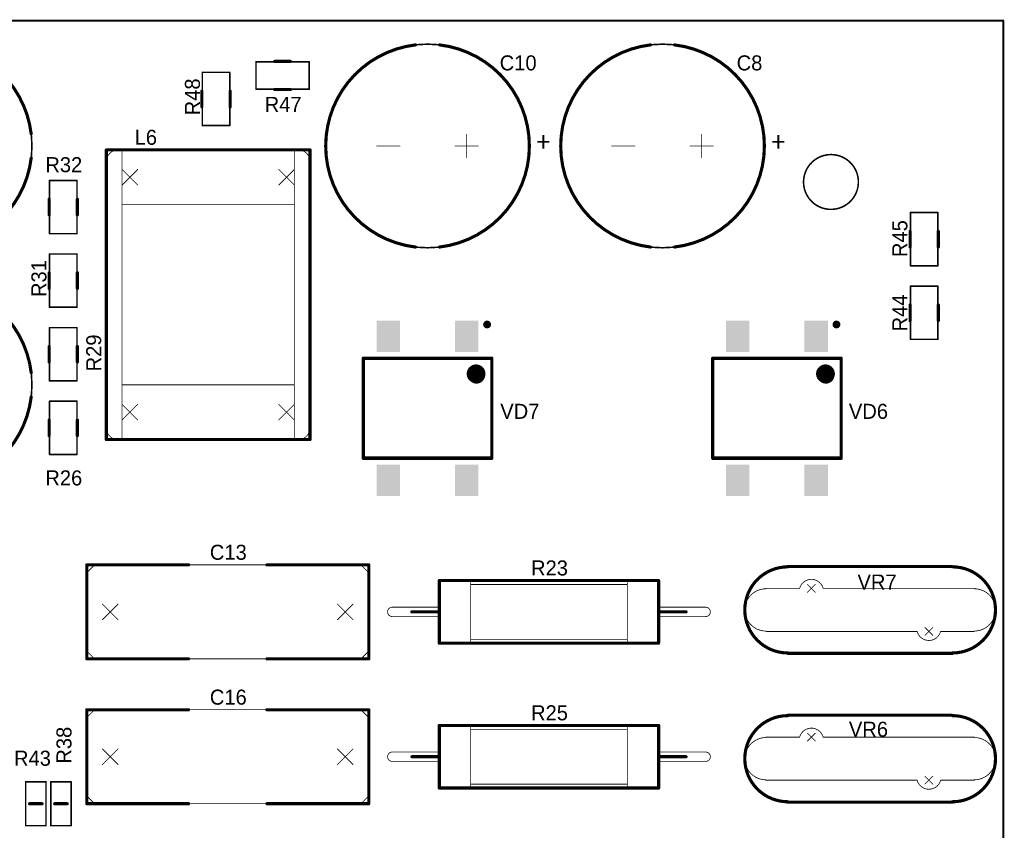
# Model space of a CAD drawing. Extents: x 155 to 301, y 140 to 255.
# Tile 17 of 17: x 238 to 301, y 203 to 255. Entities that reach past the tile are written whole.
import ezdxf

# ---------------------------------------------------------------- set-up
doc = ezdxf.new("R2010")
doc.units = 0
for name, color, linetype in [('Board', 3, 'CONTINUOUS'), ('Top_Assy', 10, 'CONTINUOUS'), ('Top_Assy_SMD', 27, 'CONTINUOUS'), ('Top_Attr', 23, 'CONTINUOUS'), ('Top_Attr_SMD', 25, 'CONTINUOUS'), ('Top_Silk', 6, 'CONTINUOUS')]:
    doc.layers.add(name, color=color, linetype=linetype)

# ---------------------------------------------------------------- blocks, each defined once
blk = doc.blocks.new('UNIT_DISC')
at = {"linetype": 'CONTINUOUS', "const_width": 0.5}
blk.add_lwpolyline([(0.25, 0, 1), (-0.25, 0, 1)], format="xyb", close=True, dxfattribs=at)
blk = doc.blocks.new('RESC3216X65N_5553')
at = {"layer": 'Top_Assy_SMD', "linetype": 'CONTINUOUS', "const_width": 0.1}
for points in [[(241.875, 235.4), (240.125, 235.4)], [(240.125, 235.4), (240.125, 232)], [(241.875, 232), (241.875, 235.4)], [(240.125, 232), (241.875, 232)]]:
    blk.add_lwpolyline(points, dxfattribs=at)
at = {"layer": 'Top_Silk', "linetype": 'CONTINUOUS', "const_width": 0.2}
for points in [[(240.1, 234.2), (240.1, 233.2)], [(241.9, 234.2), (241.9, 233.2)]]:
    blk.add_lwpolyline(points, dxfattribs=at)
at = {"layer": 'Top_Assy_SMD', "xscale": 0.1, "yscale": 0.1, "zscale": 0.1}
for p in [(240.125, 235.4), (240.125, 235.4), (241.875, 235.4), (241.875, 235.4), (240.125, 232), (240.125, 232), (241.875, 232), (241.875, 232)]:
    blk.add_blockref('UNIT_DISC', p, dxfattribs=at)
at = {"layer": 'Top_Silk', "xscale": 0.2, "yscale": 0.2, "zscale": 0.2}
for p in [(240.1, 234.2), (241.9, 234.2), (240.1, 233.2), (241.9, 233.2)]:
    blk.add_blockref('UNIT_DISC', p, dxfattribs=at)
blk = doc.blocks.new('R29')
blk.add_blockref('RESC3216X65N_5553', (0, 0))
at = {"layer": 'Top_Attr_SMD'}
blk.add_text('R29', height=0.96, rotation=90, dxfattribs=at).set_placement((243.425, 232.60625))
blk = doc.blocks.new('RESC1608X55N_6788')
at = {"layer": 'Top_Assy_SMD', "linetype": 'CONTINUOUS', "const_width": 0.1}
for points in [[(240.2, 206.4), (240.2, 203.6)], [(241.5, 206.4), (240.2, 206.4)], [(241.5, 203.6), (241.5, 206.4)], [(240.2, 203.6), (241.5, 203.6)]]:
    blk.add_lwpolyline(points, dxfattribs=at)
at = {"layer": 'Top_Silk', "linetype": 'CONTINUOUS', "const_width": 0.2}
blk.add_lwpolyline([(241.25, 205), (240.45, 205)], dxfattribs=at)
at = {"layer": 'Top_Assy_SMD', "xscale": 0.1, "yscale": 0.1, "zscale": 0.1}
for p in [(240.2, 206.4), (240.2, 206.4), (241.5, 206.4), (241.5, 206.4), (240.2, 203.6), (240.2, 203.6), (241.5, 203.6), (241.5, 203.6)]:
    blk.add_blockref('UNIT_DISC', p, dxfattribs=at)
at = {"layer": 'Top_Silk', "xscale": 0.2, "yscale": 0.2, "zscale": 0.2}
for p in [(240.45, 205), (241.25, 205)]:
    blk.add_blockref('UNIT_DISC', p, dxfattribs=at)
blk = doc.blocks.new('R38')
blk.add_blockref('RESC1608X55N_6788', (0, 0))
at = {"layer": 'Top_Attr_SMD'}
blk.add_text('R38', height=0.96, rotation=90, dxfattribs=at).set_placement((241.525, 207.55625))
blk = doc.blocks.new('RESC1608X55N_6832')
at = {"layer": 'Top_Assy_SMD', "linetype": 'CONTINUOUS', "const_width": 0.1}
for points in [[(238.6, 206.4), (238.6, 203.6)], [(239.9, 206.4), (238.6, 206.4)], [(239.9, 203.6), (239.9, 206.4)], [(238.6, 203.6), (239.9, 203.6)]]:
    blk.add_lwpolyline(points, dxfattribs=at)
at = {"layer": 'Top_Silk', "linetype": 'CONTINUOUS', "const_width": 0.2}
blk.add_lwpolyline([(238.85, 205), (239.65, 205)], dxfattribs=at)
at = {"layer": 'Top_Assy_SMD', "xscale": 0.1, "yscale": 0.1, "zscale": 0.1}
for p in [(238.6, 206.4), (238.6, 206.4), (239.9, 206.4), (239.9, 206.4), (238.6, 203.6), (238.6, 203.6), (239.9, 203.6), (239.9, 203.6)]:
    blk.add_blockref('UNIT_DISC', p, dxfattribs=at)
at = {"layer": 'Top_Silk', "xscale": 0.2, "yscale": 0.2, "zscale": 0.2}
for p in [(238.85, 205), (239.65, 205)]:
    blk.add_blockref('UNIT_DISC', p, dxfattribs=at)
blk = doc.blocks.new('R43')
blk.add_blockref('RESC1608X55N_6832', (0, 0))
at = {"layer": 'Top_Attr_SMD'}
blk.add_text('R43', height=0.96, dxfattribs=at).set_placement((237.85625, 207.425))
blk = doc.blocks.new('RESC3216X65N_6854')
at = {"layer": 'Top_Assy_SMD', "linetype": 'CONTINUOUS', "const_width": 0.1}
for points in [[(241.875, 230.7), (240.125, 230.7)], [(240.125, 230.7), (240.125, 227.3)], [(241.875, 227.3), (241.875, 230.7)], [(240.125, 227.3), (241.875, 227.3)]]:
    blk.add_lwpolyline(points, dxfattribs=at)
at = {"layer": 'Top_Silk', "linetype": 'CONTINUOUS', "const_width": 0.2}
for points in [[(240.1, 229.5), (240.1, 228.5)], [(241.9, 229.5), (241.9, 228.5)]]:
    blk.add_lwpolyline(points, dxfattribs=at)
at = {"layer": 'Top_Assy_SMD', "xscale": 0.1, "yscale": 0.1, "zscale": 0.1}
for p in [(240.125, 230.7), (240.125, 230.7), (241.875, 230.7), (241.875, 230.7), (240.125, 227.3), (240.125, 227.3), (241.875, 227.3), (241.875, 227.3)]:
    blk.add_blockref('UNIT_DISC', p, dxfattribs=at)
at = {"layer": 'Top_Silk', "xscale": 0.2, "yscale": 0.2, "zscale": 0.2}
for p in [(240.1, 229.5), (241.9, 229.5), (240.1, 228.5), (241.9, 228.5)]:
    blk.add_blockref('UNIT_DISC', p, dxfattribs=at)
blk = doc.blocks.new('R26')
blk.add_blockref('RESC3216X65N_6854', (0, 0))
at = {"layer": 'Top_Attr_SMD'}
blk.add_text('R26', height=0.96, dxfattribs=at).set_placement((239.85625, 225.325))
blk = doc.blocks.new('RESC3216X65N_6877')
at = {"layer": 'Top_Assy_SMD', "linetype": 'CONTINUOUS', "const_width": 0.1}
for points in [[(241.875, 240.1), (240.125, 240.1)], [(240.125, 240.1), (240.125, 236.7)], [(241.875, 236.7), (241.875, 240.1)], [(240.125, 236.7), (241.875, 236.7)]]:
    blk.add_lwpolyline(points, dxfattribs=at)
at = {"layer": 'Top_Silk', "linetype": 'CONTINUOUS', "const_width": 0.2}
for points in [[(240.1, 238.9), (240.1, 237.9)], [(241.9, 238.9), (241.9, 237.9)]]:
    blk.add_lwpolyline(points, dxfattribs=at)
at = {"layer": 'Top_Assy_SMD', "xscale": 0.1, "yscale": 0.1, "zscale": 0.1}
for p in [(240.125, 240.1), (240.125, 240.1), (241.875, 240.1), (241.875, 240.1), (240.125, 236.7), (240.125, 236.7), (241.875, 236.7), (241.875, 236.7)]:
    blk.add_blockref('UNIT_DISC', p, dxfattribs=at)
at = {"layer": 'Top_Silk', "xscale": 0.2, "yscale": 0.2, "zscale": 0.2}
for p in [(240.1, 238.9), (241.9, 238.9), (240.1, 237.9), (241.9, 237.9)]:
    blk.add_blockref('UNIT_DISC', p, dxfattribs=at)
blk = doc.blocks.new('R31')
blk.add_blockref('RESC3216X65N_6877', (0, 0))
at = {"layer": 'Top_Attr_SMD'}
blk.add_text('R31', height=0.96, rotation=90, dxfattribs=at).set_placement((239.925, 237.35625))
blk = doc.blocks.new('RESC3216X65N_6900')
at = {"layer": 'Top_Assy_SMD', "linetype": 'CONTINUOUS', "const_width": 0.1}
for points in [[(241.875, 244.8), (240.125, 244.8)], [(240.125, 244.8), (240.125, 241.4)], [(241.875, 241.4), (241.875, 244.8)], [(240.125, 241.4), (241.875, 241.4)]]:
    blk.add_lwpolyline(points, dxfattribs=at)
at = {"layer": 'Top_Silk', "linetype": 'CONTINUOUS', "const_width": 0.2}
for points in [[(240.1, 243.6), (240.1, 242.6)], [(241.9, 243.6), (241.9, 242.6)]]:
    blk.add_lwpolyline(points, dxfattribs=at)
at = {"layer": 'Top_Assy_SMD', "xscale": 0.1, "yscale": 0.1, "zscale": 0.1}
for p in [(240.125, 244.8), (240.125, 244.8), (241.875, 244.8), (241.875, 244.8), (240.125, 241.4), (240.125, 241.4), (241.875, 241.4), (241.875, 241.4)]:
    blk.add_blockref('UNIT_DISC', p, dxfattribs=at)
at = {"layer": 'Top_Silk', "xscale": 0.2, "yscale": 0.2, "zscale": 0.2}
for p in [(240.1, 243.6), (241.9, 243.6), (240.1, 242.6), (241.9, 242.6)]:
    blk.add_blockref('UNIT_DISC', p, dxfattribs=at)
blk = doc.blocks.new('R32')
blk.add_blockref('RESC3216X65N_6900', (0, 0))
at = {"layer": 'Top_Attr_SMD'}
blk.add_text('R32', height=0.96, dxfattribs=at).set_placement((239.85625, 245.325))
blk = doc.blocks.new('RESC3216X65N_6966')
at = {"layer": 'Top_Assy_SMD', "linetype": 'CONTINUOUS', "const_width": 0.1}
for points in [[(253.3, 252.375), (253.3, 250.625)], [(256.7, 252.375), (253.3, 252.375)], [(256.7, 250.625), (256.7, 252.375)], [(253.3, 250.625), (256.7, 250.625)]]:
    blk.add_lwpolyline(points, dxfattribs=at)
at = {"layer": 'Top_Silk', "linetype": 'CONTINUOUS', "const_width": 0.2}
for points in [[(254.5, 252.4), (255.5, 252.4)], [(254.5, 250.6), (255.5, 250.6)]]:
    blk.add_lwpolyline(points, dxfattribs=at)
at = {"layer": 'Top_Assy_SMD', "xscale": 0.1, "yscale": 0.1, "zscale": 0.1}
for p in [(253.3, 252.375), (253.3, 252.375), (256.7, 252.375), (256.7, 252.375), (253.3, 250.625), (253.3, 250.625), (256.7, 250.625), (256.7, 250.625)]:
    blk.add_blockref('UNIT_DISC', p, dxfattribs=at)
at = {"layer": 'Top_Silk', "xscale": 0.2, "yscale": 0.2, "zscale": 0.2}
for p in [(254.5, 252.4), (255.5, 252.4), (254.5, 250.6), (255.5, 250.6)]:
    blk.add_blockref('UNIT_DISC', p, dxfattribs=at)
blk = doc.blocks.new('R47')
blk.add_blockref('RESC3216X65N_6966', (0, 0))
at = {"layer": 'Top_Attr_SMD'}
blk.add_text('R47', height=0.96, dxfattribs=at).set_placement((253.85625, 249.175))
blk = doc.blocks.new('VAR_EPCOS_SIOV_S14K230_8207')
at = {"layer": 'Top_Assy', "linetype": 'CONTINUOUS', "const_width": 0.05}
for points in [[(289.50011, 218.74959, 0.7687144), (287.99989, 218.74959, 0.7687144)], [(285.85, 218.72523, 1), (285.85, 216.02477, 1)], [(299.15, 216.02477, 1), (299.15, 218.72523, 1)], [(295.49989, 216.00041, 0.7687144), (297.00011, 216.00041, 0.7687144)]]:
    blk.add_lwpolyline(points, format="xyb", dxfattribs=at)
for points in [[(285.85, 218.75), (288, 218.75)], [(289, 218.5), (288.5, 219)], [(288.5, 218.5), (289, 219)], [(289.5, 218.75), (299.15, 218.75)], [(296, 215.75), (296.5, 216.25)], [(296.5, 215.75), (296, 216.25)], [(295.5, 216), (285.85, 216)], [(297, 216), (299.15, 216)]]:
    blk.add_lwpolyline(points, dxfattribs=at)
at = {"layer": 'Top_Silk', "linetype": 'CONTINUOUS', "const_width": 0.2}
for points in [[(287.25, 220.12511, 1), (287.25, 214.62489, 1)], [(297.75, 214.62489, 1), (297.75, 220.12511, 1)]]:
    blk.add_lwpolyline(points, format="xyb", dxfattribs=at)
for points in [[(297.7, 220.15), (287.25, 220.15)], [(297.75, 214.6), (287.25, 214.6)]]:
    blk.add_lwpolyline(points, dxfattribs=at)
at = {"layer": 'Top_Assy', "xscale": 0.05, "yscale": 0.05, "zscale": 0.05}
for p in [(285.85, 218.75), (285.85, 218.72523), (287.99989, 218.74959), (288, 218.75), (288.5, 219), (289, 219), (289.5, 218.75), (289.50011, 218.74959), (299.15, 218.75), (299.15, 218.72523), (288.5, 218.5), (289, 218.5), (296, 216.25), (296.5, 216.25), (285.85, 216.02477), (285.85, 216), (295.49989, 216.00041), (295.5, 216), (296, 215.75), (296.5, 215.75), (297, 216), (297.00011, 216.00041), (299.15, 216.02477), (299.15, 216)]:
    blk.add_blockref('UNIT_DISC', p, dxfattribs=at)
at = {"layer": 'Top_Silk', "xscale": 0.2, "yscale": 0.2, "zscale": 0.2}
for p in [(287.25, 220.15), (287.25, 220.12511), (297.7, 220.15), (297.75, 220.12511), (287.25, 214.62489), (287.25, 214.6), (297.75, 214.62489), (297.75, 214.6)]:
    blk.add_blockref('UNIT_DISC', p, dxfattribs=at)
blk = doc.blocks.new('VR7')
blk.add_blockref('VAR_EPCOS_SIOV_S14K230_8207', (0, 0))
at = {"layer": 'Top_Attr'}
blk.add_text('VR7', height=0.96, dxfattribs=at).set_placement((291.69375, 218.675))
blk = doc.blocks.new('RESC3216X65N_8233')
at = {"layer": 'Top_Assy_SMD', "linetype": 'CONTINUOUS', "const_width": 0.1}
for points in [[(296.825, 242.75), (295.075, 242.75)], [(295.075, 242.75), (295.075, 239.35)], [(296.825, 239.35), (296.825, 242.75)], [(295.075, 239.35), (296.825, 239.35)]]:
    blk.add_lwpolyline(points, dxfattribs=at)
at = {"layer": 'Top_Silk', "linetype": 'CONTINUOUS', "const_width": 0.2}
for points in [[(295.05, 241.55), (295.05, 240.55)], [(296.85, 241.55), (296.85, 240.55)]]:
    blk.add_lwpolyline(points, dxfattribs=at)
at = {"layer": 'Top_Assy_SMD', "xscale": 0.1, "yscale": 0.1, "zscale": 0.1}
for p in [(295.075, 242.75), (295.075, 242.75), (296.825, 242.75), (296.825, 242.75), (295.075, 239.35), (295.075, 239.35), (296.825, 239.35), (296.825, 239.35)]:
    blk.add_blockref('UNIT_DISC', p, dxfattribs=at)
at = {"layer": 'Top_Silk', "xscale": 0.2, "yscale": 0.2, "zscale": 0.2}
for p in [(295.05, 241.55), (296.85, 241.55), (295.05, 240.55), (296.85, 240.55)]:
    blk.add_blockref('UNIT_DISC', p, dxfattribs=at)
blk = doc.blocks.new('R45')
blk.add_blockref('RESC3216X65N_8233', (0, 0))
at = {"layer": 'Top_Attr_SMD'}
blk.add_text('R45', height=0.96, rotation=90, dxfattribs=at).set_placement((294.875, 239.90625))
blk = doc.blocks.new('CAPPR5_13X20_9647')
at = {"layer": 'Top_Assy', "linetype": 'CONTINUOUS', "const_width": 0.1}
blk.add_lwpolyline([(232.5, 225.25, 1), (232.5, 238.25, 1)], format="xyb", close=True, dxfattribs=at)
at = {"layer": 'Top_Assy', "linetype": 'CONTINUOUS', "const_width": 0.05}
for points in [[(232.5, 233.5), (232.5, 235)], [(232.5, 228.5), (232.5, 230)], [(231.75, 229.25), (233.25, 229.25)]]:
    blk.add_lwpolyline(points, dxfattribs=at)
at = {"layer": 'Top_Silk', "linetype": 'CONTINUOUS', "const_width": 0.2}
for points in [[(238.95428, 232.51963, 0.8878415), (226.04572, 232.51963, 0.8878415)], [(226.04572, 230.98037, 0.8878415), (238.95428, 230.98037, 0.8878415)]]:
    blk.add_lwpolyline(points, format="xyb", dxfattribs=at)
at = {"layer": 'Top_Assy', "xscale": 0.05, "yscale": 0.05, "zscale": 0.05}
for p in [(232.5, 235), (232.5, 233.5), (232.5, 230), (231.75, 229.25), (233.25, 229.25), (232.5, 228.5)]:
    blk.add_blockref('UNIT_DISC', p, dxfattribs=at)
at = {"layer": 'Top_Silk', "xscale": 0.2, "yscale": 0.2, "zscale": 0.2}
for p in [(226.04572, 232.51963), (238.95428, 232.51963), (226.04572, 230.98037), (238.95428, 230.98037)]:
    blk.add_blockref('UNIT_DISC', p, dxfattribs=at)
at = {"layer": 'Top_Silk'}
blk.add_text('+', height=1.2, rotation=90, dxfattribs=at).set_placement((233.34375, 223.89063))
blk = doc.blocks.new('C15')
blk.add_blockref('CAPPR5_13X20_9647', (0, 0))
at = {"layer": 'Top_Attr'}
blk.add_text('C15', height=0.96, dxfattribs=at).set_placement((227.35625, 237.675))
blk = doc.blocks.new('DIOB_IR_DF10S_9720')
at = {"layer": 'Top_Assy_SMD', "linetype": 'CONTINUOUS', "const_width": 0.1}
for points in [[(268.375, 233.375), (260.125, 233.375)], [(260.125, 233.375), (260.125, 227.125)], [(268.375, 227.125), (268.375, 233.375)], [(260.125, 227.125), (268.375, 227.125)]]:
    blk.add_lwpolyline(points, dxfattribs=at)
blk.add_lwpolyline([(267.375, 231.875, 1), (267.375, 232.875, 1)], format="xyb", close=True, dxfattribs=at)
at = {"layer": 'Top_Silk', "linetype": 'CONTINUOUS'}
for points, const_width in [([(268.05, 235.475, 1), (268.05, 235.725, 1)], 0.25), ([(267.35, 232.15, 1), (267.35, 232.75, 1)], 0.6)]:
    blk.add_lwpolyline(points, format="xyb", close=True, dxfattribs=dict(at, const_width=const_width))
at = {"layer": 'Top_Silk', "linetype": 'CONTINUOUS', "const_width": 0.2}
for points in [[(268.35, 233.45), (260.15, 233.45)], [(260.15, 233.45), (260.15, 227.05)], [(268.35, 227.05), (268.35, 233.45)], [(260.15, 227.05), (268.35, 227.05)]]:
    blk.add_lwpolyline(points, dxfattribs=at)
at = {"layer": 'Top_Assy_SMD', "xscale": 0.1, "yscale": 0.1, "zscale": 0.1}
for p in [(260.125, 233.375), (260.125, 233.375), (268.375, 233.375), (268.375, 233.375), (260.125, 227.125), (260.125, 227.125), (268.375, 227.125), (268.375, 227.125)]:
    blk.add_blockref('UNIT_DISC', p, dxfattribs=at)
at = {"layer": 'Top_Silk', "xscale": 0.2, "yscale": 0.2, "zscale": 0.2}
for p in [(260.15, 233.45), (260.15, 233.45), (268.35, 233.45), (268.35, 233.45), (260.15, 227.05), (260.15, 227.05), (268.35, 227.05), (268.35, 227.05)]:
    blk.add_blockref('UNIT_DISC', p, dxfattribs=at)
blk = doc.blocks.new('SHAPE_SQ_787_590_0_0_0_0')
blk.add_solid([(-1, -0.75), (1, -0.75), (-1, 0.75), (1, 0.75)])
blk = doc.blocks.new('20x15a26')
at = {"layer": 'Top_Assy_SMD'}
blk.add_blockref('SHAPE_SQ_787_590_0_0_0_0', (0, 0), dxfattribs=at)
blk = doc.blocks.new('20x15a29')
at = {"layer": 'Top_Assy_SMD'}
blk.add_blockref('SHAPE_SQ_787_590_0_0_0_0', (0, 0), dxfattribs=at)
blk = doc.blocks.new('20x15a91')
at = {"layer": 'Top_Assy_SMD'}
blk.add_blockref('SHAPE_SQ_787_590_0_0_0_0', (0, 0), dxfattribs=at)
blk = doc.blocks.new('20x15a18')
at = {"layer": 'Top_Assy_SMD'}
blk.add_blockref('SHAPE_SQ_787_590_0_0_0_0', (0, 0), dxfattribs=at)
blk = doc.blocks.new('VD7')
blk.add_blockref('DIOB_IR_DF10S_9720', (0, 0))
at = {"rotation": 270}
for name, p in [('20x15a91', (261.75, 234.85)), ('20x15a18', (266.75, 234.85)), ('20x15a26', (261.75, 225.65)), ('20x15a29', (266.75, 225.65))]:
    blk.add_blockref(name, p, dxfattribs=at)
at = {"layer": 'Top_Attr_SMD'}
blk.add_text('VD7', height=0.96, dxfattribs=at).set_placement((268.89375, 229.575))
blk = doc.blocks.new('VAR_EPCOS_SIOV_S14K230_9786')
at = {"layer": 'Top_Assy', "linetype": 'CONTINUOUS', "const_width": 0.05}
for points in [[(285.85, 209.25), (288, 209.25)], [(289, 209), (288.5, 209.5)], [(288.5, 209), (289, 209.5)], [(289.5, 209.25), (299.15, 209.25)], [(296, 206.25), (296.5, 206.75)], [(296.5, 206.25), (296, 206.75)], [(295.5, 206.5), (285.85, 206.5)], [(297, 206.5), (299.15, 206.5)]]:
    blk.add_lwpolyline(points, dxfattribs=at)
for points in [[(289.50011, 209.24959, 0.7687144), (287.99989, 209.24959, 0.7687144)], [(285.85, 209.22523, 1), (285.85, 206.52477, 1)], [(299.15, 206.52477, 1), (299.15, 209.22523, 1)], [(295.49989, 206.50041, 0.7687144), (297.00011, 206.50041, 0.7687144)]]:
    blk.add_lwpolyline(points, format="xyb", dxfattribs=at)
at = {"layer": 'Top_Silk', "linetype": 'CONTINUOUS', "const_width": 0.2}
for points in [[(287.25, 210.62511, 1), (287.25, 205.12489, 1)], [(297.75, 205.12489, 1), (297.75, 210.62511, 1)]]:
    blk.add_lwpolyline(points, format="xyb", dxfattribs=at)
for points in [[(297.7, 210.65), (287.25, 210.65)], [(297.75, 205.1), (287.25, 205.1)]]:
    blk.add_lwpolyline(points, dxfattribs=at)
at = {"layer": 'Top_Assy', "xscale": 0.05, "yscale": 0.05, "zscale": 0.05}
for p in [(285.85, 209.25), (287.99989, 209.24959), (288, 209.25), (288.5, 209.5), (289, 209.5), (289.5, 209.25), (289.50011, 209.24959), (299.15, 209.25), (285.85, 209.22523), (288.5, 209), (289, 209), (299.15, 209.22523), (296, 206.75), (296.5, 206.75), (285.85, 206.52477), (285.85, 206.5), (295.49989, 206.50041), (295.5, 206.5), (296, 206.25), (296.5, 206.25), (297, 206.5), (297.00011, 206.50041), (299.15, 206.52477), (299.15, 206.5)]:
    blk.add_blockref('UNIT_DISC', p, dxfattribs=at)
at = {"layer": 'Top_Silk', "xscale": 0.2, "yscale": 0.2, "zscale": 0.2}
for p in [(287.25, 210.65), (287.25, 210.62511), (297.7, 210.65), (297.75, 210.62511), (287.25, 205.12489), (287.25, 205.1), (297.75, 205.12489), (297.75, 205.1)]:
    blk.add_blockref('UNIT_DISC', p, dxfattribs=at)
blk = doc.blocks.new('VR6')
blk.add_blockref('VAR_EPCOS_SIOV_S14K230_9786', (0, 0))
at = {"layer": 'Top_Attr'}
blk.add_text('VR6', height=0.96, dxfattribs=at).set_placement((291.14375, 209.275))
blk = doc.blocks.new('RESC3216X65N_9813')
at = {"layer": 'Top_Assy_SMD', "linetype": 'CONTINUOUS', "const_width": 0.1}
for points in [[(296.825, 238.05), (295.075, 238.05)], [(295.075, 238.05), (295.075, 234.65)], [(296.825, 234.65), (296.825, 238.05)], [(295.075, 234.65), (296.825, 234.65)]]:
    blk.add_lwpolyline(points, dxfattribs=at)
at = {"layer": 'Top_Silk', "linetype": 'CONTINUOUS', "const_width": 0.2}
for points in [[(295.05, 236.85), (295.05, 235.85)], [(296.85, 236.85), (296.85, 235.85)]]:
    blk.add_lwpolyline(points, dxfattribs=at)
at = {"layer": 'Top_Assy_SMD', "xscale": 0.1, "yscale": 0.1, "zscale": 0.1}
for p in [(295.075, 238.05), (295.075, 238.05), (296.825, 238.05), (296.825, 238.05), (295.075, 234.65), (295.075, 234.65), (296.825, 234.65), (296.825, 234.65)]:
    blk.add_blockref('UNIT_DISC', p, dxfattribs=at)
at = {"layer": 'Top_Silk', "xscale": 0.2, "yscale": 0.2, "zscale": 0.2}
for p in [(295.05, 236.85), (296.85, 236.85), (295.05, 235.85), (296.85, 235.85)]:
    blk.add_blockref('UNIT_DISC', p, dxfattribs=at)
blk = doc.blocks.new('R44')
blk.add_blockref('RESC3216X65N_9813', (0, 0))
at = {"layer": 'Top_Attr_SMD'}
blk.add_text('R44', height=0.96, rotation=90, dxfattribs=at).set_placement((294.875, 235.15625))
blk = doc.blocks.new('DIOB_IR_DF10S_9836')
at = {"layer": 'Top_Assy_SMD', "linetype": 'CONTINUOUS', "const_width": 0.1}
for points in [[(290.675, 233.375), (282.425, 233.375)], [(282.425, 233.375), (282.425, 227.125)], [(290.675, 227.125), (290.675, 233.375)], [(282.425, 227.125), (290.675, 227.125)]]:
    blk.add_lwpolyline(points, dxfattribs=at)
blk.add_lwpolyline([(289.675, 231.875, 1), (289.675, 232.875, 1)], format="xyb", close=True, dxfattribs=at)
at = {"layer": 'Top_Silk', "linetype": 'CONTINUOUS'}
for points, const_width in [([(290.35, 235.475, 1), (290.35, 235.725, 1)], 0.25), ([(289.65, 232.15, 1), (289.65, 232.75, 1)], 0.6)]:
    blk.add_lwpolyline(points, format="xyb", close=True, dxfattribs=dict(at, const_width=const_width))
at = {"layer": 'Top_Silk', "linetype": 'CONTINUOUS', "const_width": 0.2}
for points in [[(290.65, 233.45), (282.45, 233.45)], [(282.45, 233.45), (282.45, 227.05)], [(290.65, 227.05), (290.65, 233.45)], [(282.45, 227.05), (290.65, 227.05)]]:
    blk.add_lwpolyline(points, dxfattribs=at)
at = {"layer": 'Top_Assy_SMD', "xscale": 0.1, "yscale": 0.1, "zscale": 0.1}
for p in [(282.425, 233.375), (282.425, 233.375), (290.675, 233.375), (290.675, 233.375), (282.425, 227.125), (282.425, 227.125), (290.675, 227.125), (290.675, 227.125)]:
    blk.add_blockref('UNIT_DISC', p, dxfattribs=at)
at = {"layer": 'Top_Silk', "xscale": 0.2, "yscale": 0.2, "zscale": 0.2}
for p in [(282.45, 233.45), (282.45, 233.45), (290.65, 233.45), (290.65, 233.45), (282.45, 227.05), (282.45, 227.05), (290.65, 227.05), (290.65, 227.05)]:
    blk.add_blockref('UNIT_DISC', p, dxfattribs=at)
blk = doc.blocks.new('20x15a24')
at = {"layer": 'Top_Assy_SMD'}
blk.add_blockref('SHAPE_SQ_787_590_0_0_0_0', (0, 0), dxfattribs=at)
blk = doc.blocks.new('20x15a35')
at = {"layer": 'Top_Assy_SMD'}
blk.add_blockref('SHAPE_SQ_787_590_0_0_0_0', (0, 0), dxfattribs=at)
blk = doc.blocks.new('VD6')
blk.add_blockref('DIOB_IR_DF10S_9836', (0, 0))
at = {"rotation": 270}
for name, p in [('20x15a91', (284.05, 234.85)), ('20x15a18', (289.05, 234.85)), ('20x15a24', (284.05, 225.65)), ('20x15a35', (289.05, 225.65))]:
    blk.add_blockref(name, p, dxfattribs=at)
at = {"layer": 'Top_Attr_SMD'}
blk.add_text('VD6', height=0.96, dxfattribs=at).set_placement((291.14375, 229.575))
blk = doc.blocks.new('CAPPR5_13X20_10772')
at = {"layer": 'Top_Assy', "linetype": 'CONTINUOUS', "const_width": 0.1}
blk.add_lwpolyline([(232.5, 240.5, 1), (232.5, 253.5, 1)], format="xyb", close=True, dxfattribs=at)
at = {"layer": 'Top_Assy', "linetype": 'CONTINUOUS', "const_width": 0.05}
for points in [[(232.5, 248.75), (232.5, 250.25)], [(232.5, 243.75), (232.5, 245.25)], [(231.75, 244.5), (233.25, 244.5)]]:
    blk.add_lwpolyline(points, dxfattribs=at)
at = {"layer": 'Top_Silk', "linetype": 'CONTINUOUS', "const_width": 0.2}
for points in [[(238.95428, 247.76963, 0.8878415), (226.04572, 247.76963, 0.8878415)], [(226.04572, 246.23037, 0.8878415), (238.95428, 246.23037, 0.8878415)]]:
    blk.add_lwpolyline(points, format="xyb", dxfattribs=at)
at = {"layer": 'Top_Assy', "xscale": 0.05, "yscale": 0.05, "zscale": 0.05}
for p in [(232.5, 250.25), (232.5, 248.75), (232.5, 245.25), (231.75, 244.5), (233.25, 244.5), (232.5, 243.75)]:
    blk.add_blockref('UNIT_DISC', p, dxfattribs=at)
at = {"layer": 'Top_Silk', "xscale": 0.2, "yscale": 0.2, "zscale": 0.2}
for p in [(226.04572, 247.76963), (238.95428, 247.76963), (226.04572, 246.23037), (238.95428, 246.23037)]:
    blk.add_blockref('UNIT_DISC', p, dxfattribs=at)
at = {"layer": 'Top_Silk'}
blk.add_text('+', height=1.2, rotation=90, dxfattribs=at).set_placement((233.34375, 239.14063))
blk = doc.blocks.new('C19')
blk.add_blockref('CAPPR5_13X20_10772', (0, 0))
at = {"layer": 'Top_Attr'}
blk.add_text('C19', height=0.96, dxfattribs=at).set_placement((227.35625, 239.825))
blk = doc.blocks.new('CAPPR5_13X20_10952')
at = {"layer": 'Top_Assy', "linetype": 'CONTINUOUS', "const_width": 0.1}
blk.add_lwpolyline([(270.75, 247, 1), (257.75, 247, 1)], format="xyb", close=True, dxfattribs=at)
at = {"layer": 'Top_Assy', "linetype": 'CONTINUOUS', "const_width": 0.05}
for points in [[(266.75, 246.25), (266.75, 247.75)], [(262.5, 247), (261, 247)], [(267.5, 247), (266, 247)]]:
    blk.add_lwpolyline(points, dxfattribs=at)
at = {"layer": 'Top_Silk', "linetype": 'CONTINUOUS', "const_width": 0.2}
for points in [[(263.48037, 253.45428, 0.8878415), (263.48037, 240.54572, 0.8878415)], [(265.01963, 240.54572, 0.8878415), (265.01963, 253.45428, 0.8878415)]]:
    blk.add_lwpolyline(points, format="xyb", dxfattribs=at)
at = {"layer": 'Top_Assy', "xscale": 0.05, "yscale": 0.05, "zscale": 0.05}
for p in [(266.75, 247.75), (261, 247), (262.5, 247), (266, 247), (267.5, 247), (266.75, 246.25)]:
    blk.add_blockref('UNIT_DISC', p, dxfattribs=at)
at = {"layer": 'Top_Silk', "xscale": 0.2, "yscale": 0.2, "zscale": 0.2}
for p in [(263.48037, 253.45428), (265.01963, 253.45428), (263.48037, 240.54572), (265.01963, 240.54572)]:
    blk.add_blockref('UNIT_DISC', p, dxfattribs=at)
at = {"layer": 'Top_Silk'}
blk.add_text('+', height=1.2, rotation=180, dxfattribs=at).set_placement((272.10936, 247.84375))
blk = doc.blocks.new('C10')
blk.add_blockref('CAPPR5_13X20_10952', (0, 0))
at = {"layer": 'Top_Attr'}
blk.add_text('C10', height=0.96, dxfattribs=at).set_placement((268.85625, 251.825))
blk = doc.blocks.new('RESC3216X65N_10997')
at = {"layer": 'Top_Assy_SMD', "linetype": 'CONTINUOUS', "const_width": 0.1}
for points in [[(251.625, 251.7), (249.875, 251.7)], [(249.875, 251.7), (249.875, 248.3)], [(251.625, 248.3), (251.625, 251.7)], [(249.875, 248.3), (251.625, 248.3)]]:
    blk.add_lwpolyline(points, dxfattribs=at)
at = {"layer": 'Top_Silk', "linetype": 'CONTINUOUS', "const_width": 0.2}
for points in [[(249.85, 249.5), (249.85, 250.5)], [(251.65, 249.5), (251.65, 250.5)]]:
    blk.add_lwpolyline(points, dxfattribs=at)
at = {"layer": 'Top_Assy_SMD', "xscale": 0.1, "yscale": 0.1, "zscale": 0.1}
for p in [(249.875, 251.7), (249.875, 251.7), (251.625, 251.7), (251.625, 251.7), (249.875, 248.3), (249.875, 248.3), (251.625, 248.3), (251.625, 248.3)]:
    blk.add_blockref('UNIT_DISC', p, dxfattribs=at)
at = {"layer": 'Top_Silk', "xscale": 0.2, "yscale": 0.2, "zscale": 0.2}
for p in [(249.85, 250.5), (251.65, 250.5), (249.85, 249.5), (251.65, 249.5)]:
    blk.add_blockref('UNIT_DISC', p, dxfattribs=at)
blk = doc.blocks.new('R48')
blk.add_blockref('RESC3216X65N_10997', (0, 0))
at = {"layer": 'Top_Attr_SMD'}
blk.add_text('R48', height=0.96, rotation=90, dxfattribs=at).set_placement((249.725, 248.95625))
blk = doc.blocks.new('OTV35_11020')
at = {"layer": 'Top_Assy', "linetype": 'CONTINUOUS', "const_width": 0.1}
blk.add_lwpolyline([(291.68798, 245.16178, 1), (288.31202, 244.23822, 1)], format="xyb", close=True, dxfattribs=at)
blk = doc.blocks.new('16')
blk.add_blockref('OTV35_11020', (0, 0))
blk = doc.blocks.new('CAPR15_6X18X12_11458')
at = {"layer": 'Top_Assy', "linetype": 'CONTINUOUS', "const_width": 0.05}
for points in [[(243, 211), (242.5, 210.5)], [(260, 211), (243, 211)], [(260.5, 210.5), (260, 211)], [(242.5, 210.5), (242.5, 205.5)], [(260.5, 205.5), (260.5, 210.5)], [(244.5, 208.5), (243.5, 207.5)], [(243.5, 208.5), (244.5, 207.5)], [(258.5, 208.5), (259.5, 207.5)], [(259.5, 208.5), (258.5, 207.5)], [(242.5, 205.5), (243, 205)], [(260, 205), (260.5, 205.5)], [(243, 205), (260, 205)]]:
    blk.add_lwpolyline(points, dxfattribs=at)
at = {"layer": 'Top_Silk', "linetype": 'CONTINUOUS', "const_width": 0.2}
for points in [[(242.5, 211), (242.5, 205)], [(249, 211), (242.5, 211)], [(260.5, 211), (254, 211)], [(260.5, 205), (260.5, 211)], [(249, 205), (242.5, 205)], [(260.5, 205), (254, 205)]]:
    blk.add_lwpolyline(points, dxfattribs=at)
at = {"layer": 'Top_Assy', "xscale": 0.05, "yscale": 0.05, "zscale": 0.05}
for p in [(243, 211), (243, 211), (260, 211), (260, 211), (242.5, 210.5), (242.5, 210.5), (260.5, 210.5), (260.5, 210.5), (243.5, 208.5), (244.5, 208.5), (258.5, 208.5), (259.5, 208.5), (243.5, 207.5), (244.5, 207.5), (258.5, 207.5), (259.5, 207.5), (242.5, 205.5), (242.5, 205.5), (260.5, 205.5), (260.5, 205.5), (243, 205), (243, 205), (260, 205), (260, 205)]:
    blk.add_blockref('UNIT_DISC', p, dxfattribs=at)
at = {"layer": 'Top_Silk', "xscale": 0.2, "yscale": 0.2, "zscale": 0.2}
for p in [(242.5, 211), (242.5, 211), (249, 211), (254, 211), (260.5, 211), (260.5, 211), (242.5, 205), (242.5, 205), (249, 205), (254, 205), (260.5, 205), (260.5, 205)]:
    blk.add_blockref('UNIT_DISC', p, dxfattribs=at)
blk = doc.blocks.new('C16')
blk.add_blockref('CAPR15_6X18X12_11458', (0, 0))
at = {"layer": 'Top_Attr'}
blk.add_text('C16', height=0.96, dxfattribs=at).set_placement((250.35625, 211.325))
blk = doc.blocks.new('CAPR15_6X18X12_11695')
at = {"layer": 'Top_Assy', "linetype": 'CONTINUOUS', "const_width": 0.05}
for points in [[(243, 220.25), (242.5, 219.75)], [(260, 220.25), (243, 220.25)], [(260.5, 219.75), (260, 220.25)], [(242.5, 219.75), (242.5, 214.75)], [(260.5, 214.75), (260.5, 219.75)], [(244.5, 217.75), (243.5, 216.75)], [(243.5, 217.75), (244.5, 216.75)], [(258.5, 217.75), (259.5, 216.75)], [(259.5, 217.75), (258.5, 216.75)], [(242.5, 214.75), (243, 214.25)], [(260, 214.25), (260.5, 214.75)], [(243, 214.25), (260, 214.25)]]:
    blk.add_lwpolyline(points, dxfattribs=at)
at = {"layer": 'Top_Silk', "linetype": 'CONTINUOUS', "const_width": 0.2}
for points in [[(242.5, 220.25), (242.5, 214.25)], [(249, 220.25), (242.5, 220.25)], [(260.5, 220.25), (254, 220.25)], [(260.5, 214.25), (260.5, 220.25)], [(249, 214.25), (242.5, 214.25)], [(260.5, 214.25), (254, 214.25)]]:
    blk.add_lwpolyline(points, dxfattribs=at)
at = {"layer": 'Top_Assy', "xscale": 0.05, "yscale": 0.05, "zscale": 0.05}
for p in [(243, 220.25), (243, 220.25), (260, 220.25), (260, 220.25), (242.5, 219.75), (242.5, 219.75), (260.5, 219.75), (260.5, 219.75), (243.5, 217.75), (244.5, 217.75), (258.5, 217.75), (259.5, 217.75), (243.5, 216.75), (244.5, 216.75), (258.5, 216.75), (259.5, 216.75), (242.5, 214.75), (242.5, 214.75), (260.5, 214.75), (260.5, 214.75), (243, 214.25), (243, 214.25), (260, 214.25), (260, 214.25)]:
    blk.add_blockref('UNIT_DISC', p, dxfattribs=at)
at = {"layer": 'Top_Silk', "xscale": 0.2, "yscale": 0.2, "zscale": 0.2}
for p in [(242.5, 220.25), (242.5, 220.25), (249, 220.25), (254, 220.25), (260.5, 220.25), (260.5, 220.25), (242.5, 214.25), (242.5, 214.25), (249, 214.25), (254, 214.25), (260.5, 214.25), (260.5, 214.25)]:
    blk.add_blockref('UNIT_DISC', p, dxfattribs=at)
blk = doc.blocks.new('C13')
blk.add_blockref('CAPR15_6X18X12_11695', (0, 0))
at = {"layer": 'Top_Attr'}
blk.add_text('C13', height=0.96, dxfattribs=at).set_placement((250.35625, 220.575))
blk = doc.blocks.new('XFMR_ADD_159_11747')
at = {"layer": 'Top_Assy', "linetype": 'CONTINUOUS', "const_width": 0.05}
for points in [[(244.5, 246.75, 0.414214), (243.75, 246, 0.414214)], [(256.75, 246, 0.414214), (256, 246.75, 0.414214)], [(243.75, 229, 0.414214), (244.5, 228.25, 0.414214)], [(256, 228.25, 0.414214), (256.75, 229, 0.414214)]]:
    blk.add_lwpolyline(points, format="xyb", dxfattribs=at)
for points in [[(244.5, 246.75), (256, 246.75)], [(244.75, 228.25), (244.75, 246.75)], [(255.75, 228.25), (255.75, 246.75)], [(243.75, 229), (243.75, 246)], [(256.75, 246), (256.75, 229)], [(245.75, 245.5), (244.75, 244.5)], [(245.75, 244.5), (244.75, 245.5)], [(255.75, 245.5), (254.75, 244.5)], [(255.75, 244.5), (254.75, 245.5)], [(255.75, 243.25), (244.75, 243.25)], [(255.75, 231.75), (244.75, 231.75)], [(245.75, 230.5), (244.75, 229.5)], [(245.75, 229.5), (244.75, 230.5)], [(255.75, 230.5), (254.75, 229.5)], [(255.75, 229.5), (254.75, 230.5)], [(256, 228.25), (244.5, 228.25)]]:
    blk.add_lwpolyline(points, dxfattribs=at)
at = {"layer": 'Top_Silk', "linetype": 'CONTINUOUS', "const_width": 0.2}
for points in [[(243.75, 246.75), (243.75, 228.25)], [(256.75, 246.75), (243.75, 246.75)], [(256.75, 228.25), (256.75, 246.75)], [(243.75, 228.25), (256.75, 228.25)]]:
    blk.add_lwpolyline(points, dxfattribs=at)
at = {"layer": 'Top_Assy', "xscale": 0.05, "yscale": 0.05, "zscale": 0.05}
for p in [(244.5, 246.75), (244.5, 246.75), (244.75, 246.75), (255.75, 246.75), (256, 246.75), (256, 246.75), (243.75, 246), (243.75, 246), (256.75, 246), (256.75, 246), (244.75, 245.5), (245.75, 245.5), (254.75, 245.5), (255.75, 245.5), (244.75, 244.5), (245.75, 244.5), (254.75, 244.5), (255.75, 244.5), (244.75, 243.25), (255.75, 243.25), (244.75, 231.75), (255.75, 231.75), (244.75, 230.5), (245.75, 230.5), (254.75, 230.5), (255.75, 230.5), (244.75, 229.5), (245.75, 229.5), (254.75, 229.5), (255.75, 229.5), (243.75, 229), (243.75, 229), (256.75, 229), (256.75, 229), (244.5, 228.25), (244.5, 228.25), (244.75, 228.25), (255.75, 228.25), (256, 228.25), (256, 228.25)]:
    blk.add_blockref('UNIT_DISC', p, dxfattribs=at)
at = {"layer": 'Top_Silk', "xscale": 0.2, "yscale": 0.2, "zscale": 0.2}
for p in [(243.75, 246.75), (243.75, 246.75), (256.75, 246.75), (256.75, 246.75), (243.75, 228.25), (243.75, 228.25), (256.75, 228.25), (256.75, 228.25)]:
    blk.add_blockref('UNIT_DISC', p, dxfattribs=at)
blk = doc.blocks.new('L6')
blk.add_blockref('XFMR_ADD_159_11747', (0, 0))
at = {"layer": 'Top_Attr'}
blk.add_text('L6', height=0.96, dxfattribs=at).set_placement((245.55625, 247.075))
blk = doc.blocks.new('CAPPR5_13X20_11783')
at = {"layer": 'Top_Assy', "linetype": 'CONTINUOUS', "const_width": 0.1}
blk.add_lwpolyline([(285.75, 247, 1), (272.75, 247, 1)], format="xyb", close=True, dxfattribs=at)
at = {"layer": 'Top_Assy', "linetype": 'CONTINUOUS', "const_width": 0.05}
for points in [[(281.75, 246.25), (281.75, 247.75)], [(277.5, 247), (276, 247)], [(282.5, 247), (281, 247)]]:
    blk.add_lwpolyline(points, dxfattribs=at)
at = {"layer": 'Top_Silk', "linetype": 'CONTINUOUS', "const_width": 0.2}
for points in [[(278.48037, 253.45428, 0.8878415), (278.48037, 240.54572, 0.8878415)], [(280.01963, 240.54572, 0.8878415), (280.01963, 253.45428, 0.8878415)]]:
    blk.add_lwpolyline(points, format="xyb", dxfattribs=at)
at = {"layer": 'Top_Assy', "xscale": 0.05, "yscale": 0.05, "zscale": 0.05}
for p in [(281.75, 247.75), (276, 247), (277.5, 247), (281, 247), (282.5, 247), (281.75, 246.25)]:
    blk.add_blockref('UNIT_DISC', p, dxfattribs=at)
at = {"layer": 'Top_Silk', "xscale": 0.2, "yscale": 0.2, "zscale": 0.2}
for p in [(278.48037, 253.45428), (280.01963, 253.45428), (278.48037, 240.54572), (280.01963, 240.54572)]:
    blk.add_blockref('UNIT_DISC', p, dxfattribs=at)
at = {"layer": 'Top_Silk'}
blk.add_text('+', height=1.2, rotation=180, dxfattribs=at).set_placement((287.10936, 247.84375))
blk = doc.blocks.new('C8')
blk.add_blockref('CAPPR5_13X20_11783', (0, 0))
at = {"layer": 'Top_Attr'}
blk.add_text('C8', height=0.96, dxfattribs=at).set_placement((283.98125, 251.825))
blk = doc.blocks.new('RES20_14_5X4_11855')
at = {"layer": 'Top_Assy', "linetype": 'CONTINUOUS', "const_width": 0.05}
for points in [[(267, 210), (265, 210)], [(265, 210), (265, 206)], [(267, 210), (267, 206)], [(277, 206), (277, 210)], [(279, 210), (277, 210)], [(279, 206), (279, 210)], [(277, 209.75), (267, 209.75)], [(265, 208.3), (262, 208.3)], [(279, 208.3), (282, 208.3)], [(265, 207.7), (262, 207.7)], [(279, 207.7), (282, 207.7)], [(267, 206.25), (277, 206.25)], [(267, 206), (265, 206)], [(279, 206), (277, 206)]]:
    blk.add_lwpolyline(points, dxfattribs=at)
for points in [[(262, 208.3, 1), (262, 207.7, 1)], [(282, 207.7, 1), (282, 208.3, 1)]]:
    blk.add_lwpolyline(points, format="xyb", dxfattribs=at)
at = {"layer": 'Top_Silk', "linetype": 'CONTINUOUS', "const_width": 0.2}
for points in [[(265, 210), (265, 206)], [(279, 210), (265, 210)], [(279, 206), (279, 210)], [(265, 208), (263.25, 208)], [(280.75, 208), (279, 208)], [(265, 206), (279, 206)]]:
    blk.add_lwpolyline(points, dxfattribs=at)
at = {"layer": 'Top_Assy', "xscale": 0.05, "yscale": 0.05, "zscale": 0.05}
for p in [(265, 210), (265, 210), (267, 210), (267, 210), (277, 210), (277, 210), (279, 210), (279, 210), (267, 209.75), (277, 209.75), (262, 208.3), (262, 208.3), (265, 208.3), (279, 208.3), (282, 208.3), (282, 208.3), (262, 207.7), (262, 207.7), (265, 207.7), (279, 207.7), (282, 207.7), (282, 207.7), (267, 206.25), (277, 206.25), (265, 206), (265, 206), (267, 206), (267, 206), (277, 206), (277, 206), (279, 206), (279, 206)]:
    blk.add_blockref('UNIT_DISC', p, dxfattribs=at)
at = {"layer": 'Top_Silk', "xscale": 0.2, "yscale": 0.2, "zscale": 0.2}
for p in [(265, 210), (265, 210), (279, 210), (279, 210), (263.25, 208), (265, 208), (279, 208), (280.75, 208), (265, 206), (265, 206), (279, 206), (279, 206)]:
    blk.add_blockref('UNIT_DISC', p, dxfattribs=at)
blk = doc.blocks.new('R25')
blk.add_blockref('RES20_14_5X4_11855', (0, 0))
at = {"layer": 'Top_Attr'}
blk.add_text('R25', height=0.96, dxfattribs=at).set_placement((270.85625, 210.325))
blk = doc.blocks.new('RES20_14_5X4_11919')
at = {"layer": 'Top_Assy', "linetype": 'CONTINUOUS', "const_width": 0.05}
for points in [[(267, 219.25), (265, 219.25)], [(265, 219.25), (265, 215.25)], [(267, 219.25), (267, 215.25)], [(277, 219), (267, 219)], [(277, 215.25), (277, 219.25)], [(279, 219.25), (277, 219.25)], [(279, 215.25), (279, 219.25)], [(265, 217.55), (262, 217.55)], [(279, 217.55), (282, 217.55)], [(265, 216.95), (262, 216.95)], [(279, 216.95), (282, 216.95)], [(267, 215.25), (265, 215.25)], [(267, 215.5), (277, 215.5)], [(279, 215.25), (277, 215.25)]]:
    blk.add_lwpolyline(points, dxfattribs=at)
for points in [[(262, 217.55, 1), (262, 216.95, 1)], [(282, 216.95, 1), (282, 217.55, 1)]]:
    blk.add_lwpolyline(points, format="xyb", dxfattribs=at)
at = {"layer": 'Top_Silk', "linetype": 'CONTINUOUS', "const_width": 0.2}
for points in [[(265, 219.25), (265, 215.25)], [(279, 219.25), (265, 219.25)], [(279, 215.25), (279, 219.25)], [(265, 217.25), (263.25, 217.25)], [(280.75, 217.25), (279, 217.25)], [(265, 215.25), (279, 215.25)]]:
    blk.add_lwpolyline(points, dxfattribs=at)
at = {"layer": 'Top_Assy', "xscale": 0.05, "yscale": 0.05, "zscale": 0.05}
for p in [(265, 219.25), (265, 219.25), (267, 219.25), (267, 219.25), (267, 219), (277, 219.25), (277, 219.25), (277, 219), (279, 219.25), (279, 219.25), (262, 217.55), (262, 217.55), (265, 217.55), (279, 217.55), (282, 217.55), (282, 217.55), (262, 216.95), (262, 216.95), (265, 216.95), (279, 216.95), (282, 216.95), (282, 216.95), (265, 215.25), (265, 215.25), (267, 215.5), (267, 215.25), (267, 215.25), (277, 215.5), (277, 215.25), (277, 215.25), (279, 215.25), (279, 215.25)]:
    blk.add_blockref('UNIT_DISC', p, dxfattribs=at)
at = {"layer": 'Top_Silk', "xscale": 0.2, "yscale": 0.2, "zscale": 0.2}
for p in [(265, 219.25), (265, 219.25), (279, 219.25), (279, 219.25), (263.25, 217.25), (265, 217.25), (279, 217.25), (280.75, 217.25), (265, 215.25), (265, 215.25), (279, 215.25), (279, 215.25)]:
    blk.add_blockref('UNIT_DISC', p, dxfattribs=at)
blk = doc.blocks.new('R23')
blk.add_blockref('RES20_14_5X4_11919', (0, 0))
at = {"layer": 'Top_Attr'}
blk.add_text('R23', height=0.96, dxfattribs=at).set_placement((270.85625, 219.575))

msp = doc.modelspace()

# ---------------------------------------------------------------- linework, layer by layer
at = {"layer": 'Board', "linetype": 'CONTINUOUS'}
for points, const_width in [([(301, 255), (159, 255)], 0.127), ([(159, 255), (301, 255)], 0.1), ([(301, 176), (301, 255)], 0.127), ([(301, 255), (301, 176)], 0.1)]:
    msp.add_lwpolyline(points, dxfattribs=dict(at, const_width=const_width))

# ---------------------------------------------------------------- block references
for name in ['C19', 'C10', 'C8', 'R47', 'R48', 'L6', '16', 'R32', 'R45', 'R31', 'C15', 'R44', 'VD7', 'VD6', 'R29', 'R26', 'C13', 'R23', 'VR7', 'C16', 'R25', 'VR6', 'R38', 'R43']:
    msp.add_blockref(name, (0, 0))
at = {"layer": 'Board'}
for xscale, yscale, zscale in [(0.127, 0.127, 0.127), (0.127, 0.127, 0.127), (0.1, 0.1, 0.1), (0.1, 0.1, 0.1)]:
    msp.add_blockref('UNIT_DISC', (301, 255), dxfattribs=dict(at, xscale=xscale, yscale=yscale, zscale=zscale))

doc.saveas('drawing.dxf')
